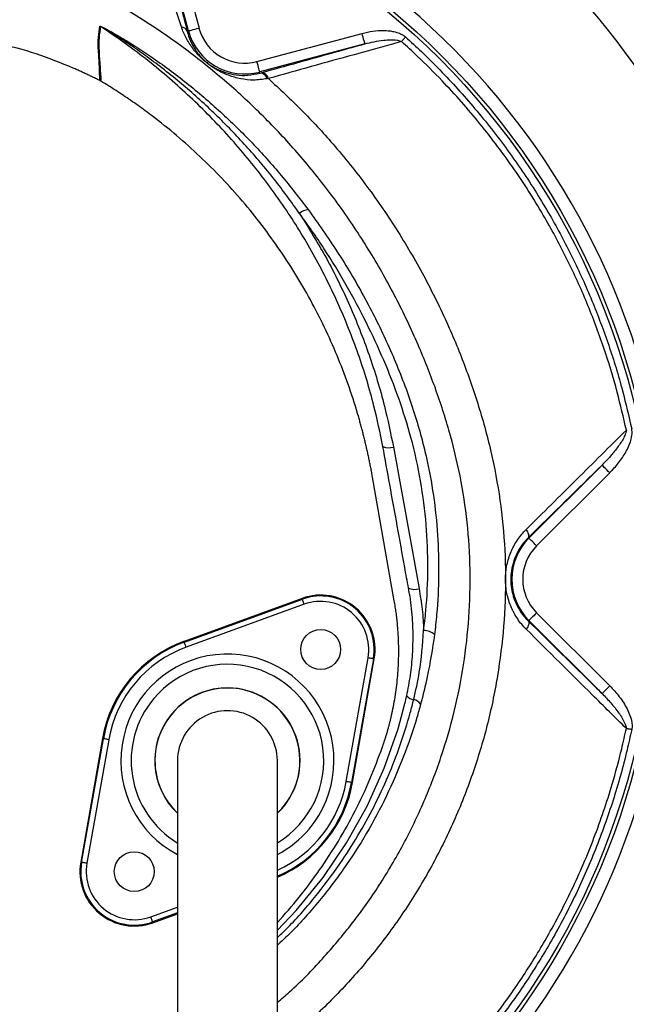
# Model space of a CAD drawing. Header units: millimetres. Extents: x 3239 to 9129, y 3304 to 9194.
# Tile 8 of 12: x 6322 to 7159, y 5663 to 7021. Entities that reach past the tile are written whole.
import ezdxf

# ---------------------------------------------------------------- set-up
doc = ezdxf.new("R2010")
doc.units = ezdxf.units.MM
doc.header["$LTSCALE"] = 5

msp = doc.modelspace()

# ---------------------------------------------------------------- linework, layer by layer
at = {"color": 7, "linetype": 'Continuous', "lineweight": 25}
for p, q in [((6554.9, 7005.6), (6513.1, 7161.4)), ((6527.6, 7165.3), (6569.4, 7009.4)), ((6545.2, 7010.9), (6536.8, 7035.7)), ((6553.1, 7005.1), (6554.9, 7005.6)), ((6649.3, 6963.3), (6794.3, 7002.1)), ((6798.2, 6987.7), (6653.2, 6948.8)), ((6653.6, 6947.3), (6653.2, 6948.8)), ((6653.6, 6947.3), (6655.4, 6947.8)), ((6665, 6939.8), (6663.3, 6939.5)), ((6434.1, 6936.1), (6433.1, 6936.7)), ((6837.5, 6431.6), (6872.8, 6236.2)), ((7024.4, 6305.8), (7125.2, 6406.6)), ((6838.7, 6219.4), (6808.6, 6390.1)), ((7135.8, 6396), (7035, 6295.2)), ((7023.6, 6306.6), (7024.4, 6305.8)), ((6711.5, 6222.8), (6548.8, 6163.5)), ((6549.2, 6162.4), (6712, 6221.6)), ((6712, 6221.6), (6711.5, 6222.8)), ((6714.5, 6214.6), (6551.8, 6155.4)), ((7035, 6202.9), (7135.9, 6102)), ((7023.6, 6191.5), (7024.4, 6192.3)), ((7125.3, 6091.4), (7024.4, 6192.3)), ((6549.2, 6162.4), (6548.8, 6163.5)), ((6772.4, 5970.2), (6802.5, 6140.8)), ((6809.9, 6139.5), (6779.8, 5968.9)), ((6781, 5968.7), (6811.1, 6139.3)), ((6809.9, 6139.5), (6811.1, 6139.3)), ((6436.3, 6029.5), (6406.2, 5858.9)), ((6407.4, 5858.7), (6437.5, 6029.2)), ((6444.8, 6027.9), (6414.8, 5857.4)), ((6437.5, 6029.2), (6436.3, 6029.5)), ((6779.8, 5968.9), (6781, 5968.7)), ((6407.4, 5858.7), (6406.2, 5858.9)), ((6505.7, 5775.4), (6539.9, 5787.8)), ((6505.3, 5776.5), (6505.7, 5775.4))]:
    msp.add_line(p, q, dxfattribs=at)
at = {"color": 8, "linetype": 'Continuous', "lineweight": 25}
for p, q in [((6502.8, 5783.5), (6539.9, 5797)), ((6539.9, 5789.1), (6505.3, 5776.5))]:
    msp.add_line(p, q, dxfattribs=at)
at = {"color": 7, "linetype": 'Continuous', "lineweight": 25, "flags": 128}
for points in [[(6554.9, 7005.6), (6555.2, 7005.6), (6556, 7005.9), (6557.4, 7006.2), (6559.2, 7006.7), (6561.4, 7007.3), (6563.9, 7008), (6566.6, 7008.7), (6569.4, 7009.4)], [(6798.2, 6987.7), (6798.1, 6988), (6797.9, 6988.8), (6797.5, 6990.2), (6797, 6992), (6796.4, 6994.2), (6795.8, 6996.7), (6795, 6999.3), (6794.3, 7002.1)], [(6848.6, 6990.8), (6849.2, 6991.5), (6849.9, 6992.3), (6850.6, 6993), (6851.3, 6993.8), (6852, 6994.6), (6852.8, 6995.4), (6853.5, 6996.2), (6854.2, 6997.1)], [(6653.2, 6948.8), (6653.1, 6949.1), (6652.9, 6950), (6652.5, 6951.3), (6652, 6953.1), (6651.4, 6955.3), (6650.8, 6957.8), (6650, 6960.5), (6649.3, 6963.3)], [(7135.8, 6396), (7133.7, 6398), (7131.7, 6400), (7129.9, 6401.8), (7128.3, 6403.4), (7127, 6404.7), (7126, 6405.7), (7125.4, 6406.3), (7125.2, 6406.6)], [(7023.6, 6306.6), (7024.1, 6307.5), (7024.3, 6308.5), (7024.3, 6309.8), (7024.1, 6311.2), (7023.5, 6312.7), (7022.8, 6314.4), (7021.8, 6316.1), (7020.6, 6317.9)], [(7035, 6295.2), (7033, 6297.3), (7031, 6299.2), (7029.2, 6301), (7027.6, 6302.6), (7026.2, 6304), (7025.3, 6305), (7024.6, 6305.6), (7024.4, 6305.8)], [(6714.5, 6214.6), (6714, 6216), (6713.5, 6217.3), (6713.1, 6218.5), (6712.7, 6219.5), (6712.4, 6220.4), (6712.2, 6221.1), (6712, 6221.5), (6712, 6221.6)], [(7035, 6202.9), (7033, 6200.9), (7031, 6198.9), (7029.2, 6197.1), (7027.6, 6195.5), (7026.2, 6194.2), (7025.3, 6193.2), (7024.6, 6192.5), (7024.4, 6192.3)], [(7023.6, 6191.5), (7024.1, 6190.7), (7024.3, 6189.6), (7024.3, 6188.4), (7024.1, 6187), (7023.5, 6185.4), (7022.8, 6183.7), (7021.8, 6182), (7020.6, 6180.3)], [(6551.8, 6155.4), (6551.3, 6156.7), (6550.8, 6158), (6550.3, 6159.2), (6550, 6160.3), (6549.6, 6161.2), (6549.4, 6161.8), (6549.2, 6162.2), (6549.2, 6162.4)], [(6809.9, 6139.5), (6809.7, 6139.5), (6809.3, 6139.6), (6808.6, 6139.7), (6807.7, 6139.8), (6806.6, 6140), (6805.3, 6140.3), (6803.9, 6140.5), (6802.5, 6140.8)], [(7135.9, 6102), (7133.8, 6100), (7131.9, 6098), (7130, 6096.2), (7128.4, 6094.6), (7127.1, 6093.3), (7126.1, 6092.3), (7125.5, 6091.7), (7125.3, 6091.4)], [(7166.1, 6041.8), (7165.1, 6042), (7164.2, 6042.2), (7163.2, 6042.4), (7162.3, 6042.6), (7161.3, 6042.8), (7160.4, 6043), (7159.5, 6043.2), (7158.7, 6043.4)], [(6444.8, 6027.9), (6443.4, 6028.2), (6442.1, 6028.4), (6440.8, 6028.7), (6439.7, 6028.9), (6438.8, 6029), (6438.1, 6029.1), (6437.6, 6029.2), (6437.5, 6029.2)], [(6779.8, 5968.9), (6779.7, 5968.9), (6779.2, 5969), (6778.5, 5969.1), (6777.6, 5969.3), (6776.5, 5969.5), (6775.2, 5969.7), (6773.9, 5969.9), (6772.4, 5970.2)], [(6414.8, 5857.4), (6413.3, 5857.6), (6412, 5857.9), (6410.7, 5858.1), (6409.6, 5858.3), (6408.7, 5858.4), (6408, 5858.6), (6407.6, 5858.6), (6407.4, 5858.7)], [(6505.3, 5776.5), (6505.3, 5776.6), (6505.1, 5777.1), (6504.9, 5777.7), (6504.6, 5778.6), (6504.2, 5779.7), (6503.7, 5780.9), (6503.3, 5782.2), (6502.8, 5783.5)]]:
    msp.add_lwpolyline(points, dxfattribs=at)
at = {"color": 8, "linetype": 'Continuous', "lineweight": 25, "flags": 128}
msp.add_lwpolyline([(6677.4, 5765.1), (6703.5, 5792.1), (6740.6, 5837.9), (6773, 5885.7), (6801.1, 5936.2), (6824.9, 5988.7), (6843.9, 6042.8), (6853.4, 6077.9), (6853.4, 6077.9), (6853.4, 6077.9)], dxfattribs=at)
at = {"color": 7, "linetype": 'Continuous', "lineweight": 25}
for centre, radius in [((6183.6, 6249.1), 2945), ((6183.6, 6249.1), 2500), ((6183.6, 6249.1), 2470), ((6183.6, 6249.1), 2467), ((6183.6, 6249.1), 2375), ((6183.6, 6249.1), 2346.9), ((6183.6, 6249.1), 2328.7), ((6183.6, 6249.1), 1020), ((6183.6, 6249.1), 1015), ((6737.2, 6152.3), 27.5), ((6480.1, 5845.9), 27.5)]:
    msp.add_circle(centre, radius, dxfattribs=at)
for centre, radius, start, end in [((6183.6, 6249.1), 1575, 273.774, 266.226), ((6183.6, 6249.1), 1575, 273.774, 157.5), ((6183.6, 6249.1), 1565, 273.8174, 266.1826), ((6183.6, 6249.1), 1262.6, 290.0275, 69.9725), ((6183.6, 6249.1), 1038.2, 280.4364, 79.5636), ((6183.6, 6249.1), 1215, 13.4126, 45.5852), ((6425.7, 6998.6), 15.1, 58.2235, 61.8513), ((6544.4, 7001.5), 9.45, 22.1489, 85.0582), ((6632.4, 7026.3), 65.3, 195, 285), ((6632.4, 7026.3), 80.3, 195, 285), ((6653, 6936.7), 10.7, 15.1584, 86.887), ((6654.6, 6937.2), 10.7, 14.3227, 85.7782), ((6721.9, 6738.5), 20.6, 95.7511, 132.2185), ((6831.2, 6450.5), 20, 245.442, 288.4013), ((7081.1, 6249.1), 80.3, 135, 225), ((7081.1, 6249.1), 65.3, 135, 225), ((6866.6, 6256.2), 21, 246.6067, 287.2561), ((6737.2, 6152.3), 75, 350, 110), ((6737.2, 6152.3), 73.8, 350, 110), ((6737.2, 6152.3), 66.3, 350, 110), ((6879.9, 6157.3), 21.1, 47.7625, 91.8516), ((6608.6, 5999.1), 175, 110, 170), ((6608.6, 5999.1), 173.8, 110, 170), ((6608.6, 5999.1), 166.3, 110, 170), ((6608.6, 5999.1), 100, 313.7051, 180), ((6868.2, 6099.6), 16.7, 222.567, 260.793), ((6863, 6068.9), 14.4, 33.5966, 80.1235), ((6608.6, 5999.1), 68.8, 0, 180.042), ((6608.6, 5999.1), 100, 180, 226.4647), ((6608.6, 5999.1), 175, 293.2388, 350), ((6183.6, 6249.1), 1215, 314.4148, 346.5874), ((6480.1, 5845.9), 75, 170, 290), ((6480.1, 5845.9), 73.8, 170, 290), ((6480.1, 5845.9), 66.3, 170, 290)]:
    msp.add_arc(centre, radius, start, end, dxfattribs=at)
at = {"color": 8, "linetype": 'Continuous', "lineweight": 25}
for radius, start, end in [(146.9, 320, 241.9541), (132.8, 301.3726, 140), (100.2, 313.7045, 140), (132.8, 140, 238.5851), (100.2, 140, 226.5953), (173.8, 293.3373, 350), (166.3, 294.551, 350), (146.9, 298.0492, 320)]:
    msp.add_arc((6608.6, 5999.1), radius, start, end, dxfattribs=at)
for points, knots in [([(6677.4, 5665.6), (6683.1, 5670.4), (6705.2, 5688.9), (6740, 5725.3), (6781.5, 5774.2), (6818.9, 5827), (6851.9, 5883), (6880.4, 5942.2), (6903.9, 6003.5), (6922.2, 6066.5), (6935.1, 6131), (6942.4, 6196.4), (6944.2, 6262.3), (6940.3, 6327.6), (6930.2, 6391.9), (6914.8, 6454.9), (6894.6, 6516.5), (6869.5, 6579), (6839.4, 6641.9), (6803.6, 6704.8), (6763.5, 6765), (6720, 6821.1), (6673.4, 6873), (6624.2, 6920.8), (6571.7, 6965.1), (6516.4, 7005.5), (6464.7, 7038.1), (6417.4, 7063.4), (6374.8, 7082.1), (6331, 7097.3), (6298.9, 7105.3), (6281.6, 7108.6), (6279.5, 7109)], [0, 0, 0, 0, 0.012243, 0.047476, 0.082711, 0.117826, 0.153727, 0.189755, 0.225782, 0.261682, 0.297697, 0.333847, 0.369988, 0.405992, 0.441442, 0.477007, 0.512617, 0.548131, 0.58774, 0.627448, 0.667153, 0.706756, 0.744251, 0.781886, 0.819565, 0.857192, 0.89468, 0.920099, 0.945599, 0.971072, 0.996452, 1, 1, 1, 1]), ([(6665, 6939.8), (6680.5, 6925.5), (6711.5, 6896.8), (6757.1, 6847.2), (6801.8, 6791.5), (6844.4, 6729.1), (6882.3, 6663.9), (6914.3, 6598.1), (6940.7, 6532.5), (6961.9, 6467.3), (6978.1, 6400.7), (6988.7, 6332.6), (6992.9, 6263.3), (6991, 6193.2), (6983.2, 6123.6), (6969.6, 6055.1), (6950.1, 5988.1), (6925.1, 5923), (6894.8, 5860.3), (6859.7, 5800.8), (6820, 5744.8), (6776, 5692.8), (6728.4, 5644.4), (6693.7, 5615.8), (6676.5, 5601.6)], [0, 0, 0, 0, 0.041388, 0.082778, 0.131939, 0.181238, 0.230544, 0.279714, 0.324365, 0.369142, 0.413871, 0.458456, 0.504049, 0.549815, 0.595591, 0.641196, 0.686556, 0.732077, 0.777599, 0.822959, 0.867334, 0.91186, 0.956385, 1, 1, 1, 1]), ([(6677.4, 5755), (6681.4, 5758.7), (6699.8, 5775.9), (6729, 5809.7), (6761.9, 5853), (6788.9, 5895.3), (6811.2, 5935.7), (6830.7, 5977.5), (6847.4, 6020.6), (6858.6, 6056), (6863.9, 6077), (6865.5, 6083.1)], [0, 0, 0, 0, 0.042823, 0.194917, 0.346477, 0.466846, 0.587344, 0.707716, 0.829137, 0.950558, 1, 1, 1, 1]), ([(6875, 6076.9), (6873.3, 6070.8), (6866.5, 6046.1), (6851.7, 6003.4), (6828.5, 5950), (6801.1, 5898.5), (6769.5, 5849.1), (6733.5, 5802.7), (6702.7, 5767.7), (6682.7, 5749.4), (6677.4, 5744.5)], [0, 0, 0, 0, 0.04886, 0.197851, 0.347306, 0.49674, 0.645704, 0.795109, 0.945032, 1, 1, 1, 1])]:
    msp.add_open_spline(points, degree=3, knots=knots, dxfattribs=at)
at = {"color": 7, "linetype": 'Continuous', "lineweight": 25}
for points, knots in [([(6546.3, 7031.6), (6547.5, 7027), (6549.9, 7017.7), (6552, 7009.3), (6553.1, 7005.1)], [0, 0, 0, 0, 0.4978061, 1, 1, 1, 1]), ([(6433.1, 6936.7), (6433.1, 6936.7), (6432.2, 6940.3), (6432.2, 6959.6), (6430.5, 6977.8), (6430.2, 6997.3), (6432, 7007.1), (6432.8, 7012)], [0, 0, 0, 0, 0.000002, 0.224038, 0.482642, 0.741299, 1, 1, 1, 1]), ([(6433.7, 7011.5), (6432.8, 7006.6), (6431, 6996.9), (6431.4, 6977.3), (6432.6, 6959.2), (6434.1, 6939.7), (6434.1, 6936.1), (6434.1, 6936.1)], [0, 0, 0, 0, 0.258568, 0.517113, 0.775632, 0.999998, 1, 1, 1, 1]), ([(6432.8, 7012), (6432.9, 7012), (6432.9, 7012), (6433.3, 7012), (6434, 7011.7), (6435.3, 7011.1), (6437.2, 7010.2), (6439.8, 7008.9), (6443.3, 7007), (6448.4, 7004.2), (6455.9, 6999.9), (6467, 6993.4), (6483.2, 6983.4), (6512.8, 6963.8), (6552.9, 6934), (6599.4, 6894.2), (6642.9, 6851.5), (6683.4, 6806.6), (6707.7, 6774.8), (6719.9, 6759.1)], [0, 0, 0, 0, 0.00149, 0.003259, 0.005624, 0.009363, 0.015824, 0.022557, 0.032281, 0.04649, 0.067432, 0.098497, 0.1448, 0.214049, 0.371366, 0.529123, 0.686997, 0.844475, 1, 1, 1, 1]), ([(6822.9, 6432.3), (6819.1, 6450.9), (6810.2, 6494), (6789.9, 6560.2), (6761.9, 6630.4), (6727.9, 6698.1), (6688.1, 6762.7), (6642.7, 6823.8), (6592.1, 6881.2), (6536.7, 6934.2), (6483.5, 6977.6), (6448, 7001.7), (6433.7, 7011.5)], [0, 0, 0, 0, 0.080026, 0.185802, 0.291954, 0.398106, 0.503881, 0.609802, 0.716102, 0.822402, 0.928322, 1, 1, 1, 1]), ([(6708, 6753.8), (6696.6, 6769.7), (6673.5, 6801.6), (6634.8, 6846.9), (6593.2, 6890.2), (6548.5, 6930.6), (6510, 6961.1), (6481.5, 6981.4), (6465.9, 6991.9), (6455.3, 6998.7), (6448.1, 7003.2), (6443.2, 7006.1), (6439.9, 7008.1), (6437.5, 7009.5), (6435.8, 7010.5), (6434.6, 7011.1), (6434, 7011.4), (6433.8, 7011.5), (6433.7, 7011.5), (6433.7, 7011.5), (6433.7, 7011.5), (6433.7, 7011.5)], [0, 0, 0, 0, 0.155835, 0.314091, 0.47271, 0.631278, 0.789462, 0.859129, 0.905635, 0.936734, 0.957589, 0.971619, 0.981095, 0.987522, 0.993436, 0.996554, 0.998226, 0.998767, 0.999234, 0.999648, 1, 1, 1, 1]), ([(6663.3, 6939.5), (6657, 6938.6), (6644.6, 6936.8), (6626.8, 6939.1), (6610.1, 6943.7), (6596.7, 6950), (6586.6, 6956.4), (6580, 6961.4), (6573, 6967.5), (6564.3, 6976.5), (6555.4, 6988.5), (6548.9, 7000.6), (6546.1, 7008.4), (6545.2, 7010.9)], [0, 0, 0, 0, 0.124492, 0.24928, 0.371719, 0.493535, 0.544785, 0.587964, 0.631179, 0.702898, 0.823014, 0.943415, 1, 1, 1, 1]), ([(6396, 6954.2), (6379.1, 6961), (6345.4, 6974.7), (6295.2, 6988.2), (6262.1, 6992.8), (6246.9, 6994.8)], [0, 0, 0, 0, 0.352358, 0.704716, 1, 1, 1, 1]), ([(6553.1, 7005.1), (6553.7, 7002.8), (6555.6, 6995.9), (6560.5, 6985.2), (6567.3, 6974.9), (6574.4, 6967), (6580.4, 6961.7), (6586.1, 6957.5), (6592.4, 6953.8), (6599.1, 6950.5), (6608.5, 6947.1), (6620.8, 6944.4), (6636.5, 6943.7), (6647.8, 6946.1), (6653.6, 6947.3)], [0, 0, 0, 0, 0.058642, 0.179736, 0.302835, 0.370582, 0.408899, 0.446992, 0.494605, 0.555186, 0.615933, 0.741021, 0.868811, 1, 1, 1, 1]), ([(6794.3, 7002.1), (6799.2, 7003.3), (6809.1, 7005.6), (6823.3, 7006.4), (6834.9, 7005.4), (6843.9, 7003.1), (6850, 7000.5), (6853.1, 6998), (6854.2, 6997.1)], [0, 0, 0, 0, 0.2441878, 0.4881098, 0.6818678, 0.8066497, 0.9308789, 1, 1, 1, 1]), ([(6854.2, 6997.1), (6861.6, 6990.4), (6886.5, 6967.5), (6926.9, 6925.8), (6973.4, 6870.8), (7015.9, 6812.6), (7052.9, 6753.4), (7084.8, 6693.5), (7111.9, 6633.6), (7135, 6572.1), (7153.2, 6512.9), (7162.1, 6474), (7166.1, 6456.4)], [0, 0, 0, 0, 0.046958, 0.160218, 0.273767, 0.387315, 0.500574, 0.603978, 0.707603, 0.811228, 0.914632, 1, 1, 1, 1]), ([(6655.4, 6947.8), (6679.1, 6954.5), (6702.9, 6961.1), (6750.5, 6974.4), (6774.3, 6981), (6798.2, 6987.7)], [0, 0, 0, 0, 0.5, 0.5, 1, 1, 1, 1]), ([(6848.6, 6990.8), (6844.4, 6989.7), (6822.6, 6983.6), (6781, 6972.1), (6723.9, 6956.2), (6684.6, 6945.3), (6665, 6939.8)], [0, 0, 0, 0, 0.06815, 0.35549, 0.677814, 1, 1, 1, 1]), ([(6798.2, 6987.7), (6806.8, 6989.7), (6818.6, 6992.5), (6834.7, 6993.4), (6843.1, 6993.1), (6847.7, 6991.2), (6848.6, 6990.8)], [0, 0, 0, 0, 0.51561, 0.712801, 0.944519, 1, 1, 1, 1]), ([(7158.7, 6454.8), (7154.7, 6472.3), (7145.9, 6510.9), (7127.8, 6569.6), (7104.9, 6630.7), (7077.9, 6690.1), (7045, 6751.7), (7005.2, 6814.7), (6957.7, 6878), (6912.1, 6929.7), (6875.1, 6966.7), (6855.9, 6984.2), (6848.6, 6990.8)], [0, 0, 0, 0, 0.085386, 0.188809, 0.292454, 0.396099, 0.499522, 0.625036, 0.75075, 0.876265, 0.953065, 1, 1, 1, 1]), ([(6433.1, 6936.7), (6431.4, 6937.6), (6427.9, 6939.3), (6422.6, 6941.9), (6417.3, 6944.4), (6412, 6946.9), (6406.7, 6949.4), (6401.4, 6951.8), (6397.8, 6953.4), (6396, 6954.2)], [0, 0, 0, 0, 0.142816, 0.285635, 0.428463, 0.571306, 0.714172, 0.857068, 1, 1, 1, 1]), ([(6808.6, 6390.1), (6808.3, 6392.2), (6807.5, 6396.5), (6806.3, 6402.9), (6805, 6409.3), (6803.7, 6415.7), (6802.4, 6422), (6800.9, 6428.4), (6799.5, 6434.7), (6797.9, 6441.1), (6796.4, 6447.4), (6794.8, 6453.7), (6793.1, 6460), (6791.4, 6466.3), (6786.3, 6484.1), (6777.1, 6513.1), (6762.1, 6552.9), (6745.1, 6591.8), (6725.9, 6629.9), (6704.8, 6666.9), (6681.6, 6702.8), (6656.6, 6737.4), (6629.7, 6770.7), (6601.1, 6802.5), (6570.7, 6832.7), (6538.8, 6861.3), (6513.3, 6881.8), (6495.3, 6895.3), (6485.4, 6902.5), (6475.3, 6909.6), (6465.2, 6916.4), (6455, 6923.2), (6444.6, 6929.8), (6437.6, 6934), (6434.1, 6936.1)], [0, 0, 0, 0, 0.009539, 0.019075, 0.02861, 0.038144, 0.047677, 0.057211, 0.066746, 0.076283, 0.085822, 0.095364, 0.104909, 0.114459, 0.124013, 0.186218, 0.248355, 0.310652, 0.373016, 0.435522, 0.497964, 0.560535, 0.623167, 0.685915, 0.748593, 0.811367, 0.874209, 0.892205, 0.910185, 0.928154, 0.946115, 0.964074, 0.982034, 1, 1, 1, 1]), ([(6708, 6753.8), (6720.7, 6733.3), (6746.1, 6692.4), (6778, 6626.9), (6804.8, 6558.8), (6824.8, 6493.3), (6833.6, 6450.4), (6837.5, 6431.6)], [0, 0, 0, 0, 0.205834, 0.411668, 0.622878, 0.834088, 1, 1, 1, 1]), ([(6879.2, 6178.4), (6880.3, 6187.4), (6883.6, 6216.1), (6885.8, 6264.7), (6883.5, 6324.7), (6875.8, 6384.9), (6862.9, 6443.2), (6845.4, 6498.8), (6824.6, 6551.6), (6800.4, 6603.8), (6772.9, 6655.2), (6742.4, 6705.7), (6719.5, 6737.8), (6708, 6753.8)], [0, 0, 0, 0, 0.044444, 0.141281, 0.238114, 0.337805, 0.437499, 0.529606, 0.621847, 0.714024, 0.809327, 0.904705, 1, 1, 1, 1]), ([(6719.9, 6759.1), (6733.5, 6739.8), (6760.9, 6701.3), (6797, 6640.3), (6828.9, 6577.2), (6855.7, 6512), (6872.7, 6458.8), (6885, 6409.7), (6893.3, 6364.9), (6899.1, 6310.2), (6900.5, 6255.3), (6898.3, 6209.5), (6895.2, 6182.1), (6894.1, 6172.9)], [0, 0, 0, 0, 0.112037, 0.224543, 0.337106, 0.449416, 0.561286, 0.604224, 0.691895, 0.779823, 0.867766, 0.955458, 1, 1, 1, 1]), ([(7020.6, 6317.9), (7043.8, 6340.9), (7066.9, 6363.8), (7112.9, 6409.4), (7135.8, 6432.2), (7158.7, 6454.8)], [0, 0, 0, 0, 0.5, 0.5, 1, 1, 1, 1]), ([(7158.7, 6454.8), (7158.6, 6453.5), (7158.3, 6452.3), (7157.5, 6449.9), (7157.1, 6448.8), (7155.6, 6445.3), (7154.5, 6443.1), (7150.7, 6436.7), (7147.8, 6432.7), (7141.8, 6424.8), (7138.7, 6421), (7132.1, 6413.6), (7128.7, 6410.1), (7125.2, 6406.6)], [0, 0, 0, 0, 0.0625, 0.0625, 0.125, 0.125, 0.25, 0.25, 0.5, 0.5, 0.75, 0.75, 1, 1, 1, 1]), ([(7135.8, 6396), (7136.8, 6397.1), (7142.2, 6402.5), (7151, 6413), (7160, 6427.5), (7165.4, 6440.9), (7167, 6450.5), (7166.3, 6455.2), (7166.1, 6456.4)], [0, 0, 0, 0, 0.0660944, 0.327344, 0.5880869, 0.7982006, 0.9482835, 1, 1, 1, 1]), ([(6858.3, 6236.9), (6856.5, 6246.5), (6848, 6294.1), (6836.2, 6359.2), (6826.1, 6414.8), (6822.9, 6432.3)], [0, 0, 0, 0, 0.146168, 0.730844, 1, 1, 1, 1]), ([(7020.6, 6180.3), (7018.4, 6182.4), (7016.4, 6184.6), (7012.4, 6189.4), (7010.6, 6191.8), (7007.1, 6197), (7005.5, 6199.6), (7003.2, 6203.8), (7002.5, 6205.2), (7001.1, 6208.1), (7000.4, 6209.5), (6997.3, 6216.9), (6995.3, 6223.1), (6993.4, 6232.8), (6992.9, 6236.1), (6992.2, 6242.6), (6991.9, 6249.2), (6992.2, 6255.8), (6992.9, 6262.3), (6993.4, 6265.6), (6995.4, 6275.3), (6997.3, 6281.4), (7000.5, 6288.7), (7001.1, 6290.2), (7002.5, 6293), (7003.2, 6294.5), (7005.5, 6298.6), (7007.2, 6301.3), (7012.4, 6308.9), (7016.3, 6313.6), (7020.6, 6317.9)], [0, 0, 0, 0, 0.0625, 0.0625, 0.125, 0.125, 0.1875, 0.1875, 0.21875, 0.21875, 0.25, 0.25, 0.375, 0.375, 0.4375, 0.4375, 0.5, 0.5625, 0.5625, 0.625, 0.625, 0.75, 0.75, 0.78125, 0.78125, 0.8125, 0.8125, 0.875, 0.875, 1, 1, 1, 1]), ([(7023.6, 6306.6), (7020.8, 6303.7), (7015.1, 6297.6), (7008.3, 6286.7), (7003.1, 6274.4), (7000, 6261.7), (6999.1, 6248.9), (7000, 6236.9), (7002.6, 6225.6), (7006.6, 6215), (7012.1, 6205.1), (7018, 6197.3), (7022, 6193.1), (7023.6, 6191.5)], [0, 0, 0, 0, 0.1020795, 0.2067795, 0.3071393, 0.4114075, 0.5003557, 0.5926599, 0.6764903, 0.7627418, 0.8527214, 0.9448054, 1, 1, 1, 1]), ([(6855.8, 6088.3), (6857.7, 6097.8), (6861.4, 6116.8), (6864.2, 6145.4), (6864.9, 6175.5), (6863.6, 6201.7), (6860, 6229.2), (6858.9, 6233.6), (6858.9, 6233.6)], [0, 0, 0, 0, 0.198035, 0.396184, 0.594324, 0.797159, 0.999996, 1, 1, 1, 1]), ([(6858.9, 6233.6), (6858.9, 6233.6), (6858.9, 6234.8), (6858.6, 6235.8), (6858.3, 6236.9)], [0, 0, 0, 0, 0.000081, 1, 1, 1, 1]), ([(6872.8, 6236.2), (6874.4, 6226.6), (6877.7, 6207.5), (6878.7, 6188.1), (6879.2, 6178.4)], [0, 0, 0, 0, 0.498815, 1, 1, 1, 1]), ([(6822.5, 6018.2), (6823, 6019.6), (6823.9, 6022.3), (6825.3, 6026.4), (6826.6, 6030.6), (6827.9, 6034.7), (6829.1, 6038.8), (6830.3, 6043), (6831.4, 6047.2), (6832.5, 6051.3), (6833.5, 6055.5), (6834.5, 6059.7), (6837.1, 6071.2), (6840.6, 6090), (6843.7, 6116.5), (6845.1, 6143.4), (6844.7, 6164.1), (6843.8, 6178.5), (6843.2, 6186.8), (6842.3, 6194.9), (6841.3, 6203.1), (6840.1, 6211.3), (6839.2, 6216.7), (6838.7, 6219.4)], [0, 0, 0, 0, 0.021224, 0.042435, 0.063636, 0.084829, 0.106017, 0.127203, 0.148387, 0.169574, 0.190766, 0.211965, 0.233173, 0.363314, 0.493383, 0.625569, 0.757735, 0.798135, 0.838503, 0.878857, 0.919213, 0.959588, 1, 1, 1, 1]), ([(7158.7, 6043.4), (7143.1, 6058.7), (7097.4, 6104), (7051.1, 6149.9), (7020.6, 6180.3)], [0, 0, 0, 0, 0.3391819, 1, 1, 1, 1]), ([(7023.6, 6191.5), (7054.2, 6161.4), (7088.2, 6127.9), (7121.9, 6094.8), (7125.3, 6091.4)], [0, 0, 0, 0, 0.899641, 1, 1, 1, 1]), ([(6865.5, 6083.1), (6868.3, 6095.6), (6875.3, 6127), (6877.7, 6159.1), (6879.2, 6178.4)], [0, 0, 0, 0, 0.399668, 1, 1, 1, 1]), ([(6894.1, 6172.9), (6891.2, 6153.4), (6886.3, 6121.1), (6878.2, 6089.4), (6875, 6076.9)], [0, 0, 0, 0, 0.602635, 1, 1, 1, 1]), ([(7135.9, 6102), (7140.4, 6097.2), (7149.5, 6087.5), (7158.4, 6073.5), (7163.9, 6061.4), (7166.3, 6052.9), (7166.8, 6046.2), (7166.3, 6042.9), (7166.1, 6041.8)], [0, 0, 0, 0, 0.285803, 0.571009, 0.714022, 0.856515, 0.950839, 1, 1, 1, 1]), ([(6853.4, 6077.9), (6853.4, 6077.9), (6854.4, 6081.5), (6855.1, 6084.9), (6855.8, 6088.3)], [0, 0, 0, 0, 0.000026, 1, 1, 1, 1]), ([(7125.3, 6091.4), (7129.4, 6087.2), (7137.6, 6078.7), (7148.4, 6065.1), (7155.4, 6054), (7158.2, 6046.5), (7158.5, 6044.1), (7158.7, 6043.4)], [0, 0, 0, 0, 0.299823, 0.599409, 0.879099, 0.96139, 1, 1, 1, 1]), ([(6849.2, 5507.5), (6862.5, 5519.8), (6891.7, 5546.9), (6933.6, 5592), (6974.9, 5642.3), (7012.8, 5695.3), (7049.6, 5754.3), (7084, 5819.8), (7115, 5891.9), (7137.2, 5957.4), (7150.9, 6008.2), (7156.6, 6034), (7158.7, 6043.4)], [0, 0, 0, 0, 0.086597, 0.189857, 0.293337, 0.396817, 0.500076, 0.624634, 0.749386, 0.873944, 0.95417, 1, 1, 1, 1]), ([(7166.1, 6041.8), (7164, 6032.3), (7156.8, 5999.5), (7141.1, 5943.9), (7116.8, 5876.1), (7087.7, 5810.2), (7055, 5748.5), (7019.2, 5691), (6981, 5637.6), (6939.4, 5586.9), (6897.2, 5541.5), (6867.8, 5514.2), (6854.4, 5501.7)], [0, 0, 0, 0, 0.045828, 0.159203, 0.27287, 0.386536, 0.499911, 0.603173, 0.706655, 0.810137, 0.913398, 1, 1, 1, 1]), ([(6677.4, 5775.6), (6687.6, 5787.1), (6708.2, 5810.4), (6736.1, 5848.1), (6762.1, 5887.9), (6785.2, 5929.7), (6805.8, 5973.1), (6816.9, 6003.2), (6822.5, 6018.2)], [0, 0, 0, 0, 0.161679, 0.327621, 0.494219, 0.662252, 0.830815, 1, 1, 1, 1]), ([(6539.9, 5999.1), (6539.9, 5998.1), (6539.9, 5996), (6539.9, 5992.4), (6539.9, 5987.6), (6539.9, 5981.4), (6539.9, 5973.6), (6539.9, 5963.9), (6539.9, 5950.9), (6539.9, 5932.9), (6539.9, 5908.7), (6539.9, 5878.2), (6539.9, 5842.6), (6539.9, 5802.5), (6539.9, 5758.3), (6539.9, 5710.6), (6539.9, 5660), (6539.9, 5625.2), (6539.9, 5607.5)], [0, 0, 0, 0, 0.0455207, 0.0947169, 0.1476106, 0.2042748, 0.2514561, 0.3008578, 0.3524182, 0.4062132, 0.4702248, 0.5372899, 0.6071723, 0.679907, 0.7555866, 0.8341506, 0.9156093, 1, 1, 1, 1]), ([(6677.4, 5607.5), (6677.4, 5624.2), (6677.4, 5657.4), (6677.4, 5706.1), (6677.4, 5753.1), (6677.4, 5797.6), (6677.4, 5839.1), (6677.4, 5876.7), (6677.4, 5908.3), (6677.4, 5933.8), (6677.4, 5953.1), (6677.4, 5967.4), (6677.4, 5979), (6677.4, 5987.7), (6677.4, 5994.2), (6677.4, 5997.4), (6677.4, 5999.1)], [0, 0, 0, 0, 0.079644, 0.158009, 0.235124, 0.311015, 0.385614, 0.459005, 0.531252, 0.593311, 0.654261, 0.714301, 0.773508, 0.85087, 0.926319, 1, 1, 1, 1])]:
    msp.add_open_spline(points, degree=3, knots=knots, dxfattribs=at)
msp.add_open_spline([(7125.2, 6406.6), (7091.5, 6373.5), (7057.6, 6340.2), (7023.6, 6306.6)], degree=3, dxfattribs=at)

doc.saveas('drawing.dxf')
